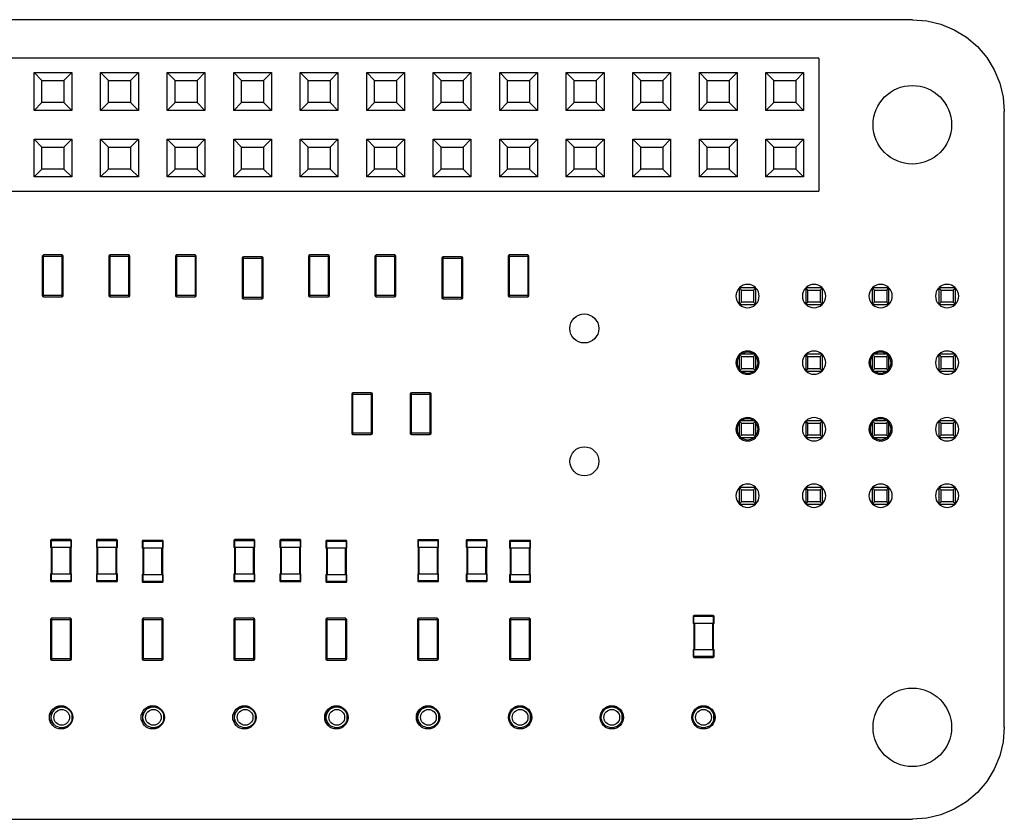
# Model space of a CAD drawing. Header units: millimetres. Extents: x 427 to 563, y 178 to 297.
# Tile 2 of 6: x 467 to 504, y 178 to 208. Entities that reach past the tile are written whole.
import ezdxf

# ---------------------------------------------------------------- set-up
doc = ezdxf.new("R2010")
doc.units = ezdxf.units.MM
doc.header["$LTSCALE"] = 30.734
doc.layers.get('0').update_dxf_attribs({"linetype": 'CONTINUOUS'})

msp = doc.modelspace()

# ---------------------------------------------------------------- linework, layer by layer
at = {"color": 7, "linetype": 'Continuous'}
for p, q in [((500.58, 208.493), (442.58, 208.482)), ((500.58, 208.493), (501.13, 208.449)), ((501.13, 208.449), (501.665, 208.321)), ((501.665, 208.321), (502.174, 208.11)), ((502.174, 208.11), (502.644, 207.822)), ((502.644, 207.822), (503.063, 207.464)), ((503.063, 207.464), (503.421, 207.045)), ((497.01, 207.022), (446.15, 207.022)), ((497.01, 207.022), (497.01, 201.942)), ((503.421, 207.045), (503.709, 206.576)), ((467.05, 205.032), (467.05, 206.472)), ((467.35, 206.172), (467.05, 206.472)), ((467.05, 206.472), (468.49, 206.472)), ((468.19, 206.172), (468.49, 206.472)), ((468.49, 206.472), (468.49, 205.032)), ((469.59, 205.032), (469.59, 206.472)), ((469.89, 206.172), (469.59, 206.472)), ((469.59, 206.472), (471.03, 206.472)), ((470.73, 206.172), (471.03, 206.472)), ((471.03, 206.472), (471.03, 205.032)), ((472.13, 205.032), (472.13, 206.472)), ((472.43, 206.172), (472.13, 206.472)), ((472.13, 206.472), (473.57, 206.472)), ((473.27, 206.172), (473.57, 206.472)), ((473.57, 206.472), (473.57, 205.032)), ((474.67, 205.032), (474.67, 206.472)), ((474.97, 206.172), (474.67, 206.472)), ((474.67, 206.472), (476.11, 206.472)), ((475.81, 206.172), (476.11, 206.472)), ((476.11, 206.472), (476.11, 205.032)), ((477.21, 205.032), (477.21, 206.472)), ((477.21, 206.472), (478.65, 206.472)), ((477.51, 206.172), (477.21, 206.472)), ((478.35, 206.172), (478.65, 206.472)), ((478.65, 206.472), (478.65, 205.032)), ((479.75, 205.032), (479.75, 206.472)), ((479.75, 206.472), (481.19, 206.472)), ((480.05, 206.172), (479.75, 206.472)), ((480.89, 206.172), (481.19, 206.472)), ((481.19, 206.472), (481.19, 205.032)), ((482.29, 205.032), (482.29, 206.472)), ((482.29, 206.472), (483.73, 206.472)), ((482.59, 206.172), (482.29, 206.472)), ((483.43, 206.172), (483.73, 206.472)), ((483.73, 206.472), (483.73, 205.032)), ((484.83, 205.032), (484.83, 206.472)), ((484.83, 206.472), (486.27, 206.472)), ((485.13, 206.172), (484.83, 206.472)), ((485.97, 206.172), (486.27, 206.472)), ((486.27, 206.472), (486.27, 205.032)), ((487.37, 206.472), (488.81, 206.472)), ((487.37, 205.032), (487.37, 206.472)), ((487.67, 206.172), (487.37, 206.472)), ((488.51, 206.172), (488.81, 206.472)), ((488.81, 206.472), (488.81, 205.032)), ((489.91, 206.472), (491.35, 206.472)), ((489.91, 205.032), (489.91, 206.472)), ((490.21, 206.172), (489.91, 206.472)), ((491.05, 206.172), (491.35, 206.472)), ((491.35, 206.472), (491.35, 205.032)), ((492.45, 206.472), (493.89, 206.472)), ((492.45, 205.032), (492.45, 206.472)), ((492.75, 206.172), (492.45, 206.472)), ((493.59, 206.172), (493.89, 206.472)), ((493.89, 206.472), (493.89, 205.032)), ((494.99, 206.472), (496.43, 206.472)), ((494.99, 205.032), (494.99, 206.472)), ((495.29, 206.172), (494.99, 206.472)), ((496.13, 206.172), (496.43, 206.472)), ((496.43, 206.472), (496.43, 205.032)), ((503.709, 206.576), (503.919, 206.067)), ((467.35, 205.332), (467.35, 206.172)), ((467.35, 206.172), (468.19, 206.172)), ((468.19, 206.172), (468.19, 205.332)), ((469.89, 205.332), (469.89, 206.172)), ((469.89, 206.172), (470.73, 206.172)), ((470.73, 206.172), (470.73, 205.332)), ((472.43, 205.332), (472.43, 206.172)), ((472.43, 206.172), (473.27, 206.172)), ((473.27, 206.172), (473.27, 205.332)), ((474.97, 205.332), (474.97, 206.172)), ((474.97, 206.172), (475.81, 206.172)), ((475.81, 206.172), (475.81, 205.332)), ((477.51, 205.332), (477.51, 206.172)), ((477.51, 206.172), (478.35, 206.172)), ((478.35, 206.172), (478.35, 205.332)), ((480.05, 205.332), (480.05, 206.172)), ((480.05, 206.172), (480.89, 206.172)), ((480.89, 206.172), (480.89, 205.332)), ((482.59, 205.332), (482.59, 206.172)), ((482.59, 206.172), (483.43, 206.172)), ((483.43, 206.172), (483.43, 205.332)), ((485.13, 205.332), (485.13, 206.172)), ((485.13, 206.172), (485.97, 206.172)), ((485.97, 206.172), (485.97, 205.332)), ((487.67, 206.172), (488.51, 206.172)), ((487.67, 205.332), (487.67, 206.172)), ((488.51, 206.172), (488.51, 205.332)), ((490.21, 206.172), (491.05, 206.172)), ((490.21, 205.332), (490.21, 206.172)), ((491.05, 206.172), (491.05, 205.332)), ((492.75, 206.172), (493.59, 206.172)), ((492.75, 205.332), (492.75, 206.172)), ((493.59, 206.172), (493.59, 205.332)), ((495.29, 206.172), (496.13, 206.172)), ((495.29, 205.332), (495.29, 206.172)), ((496.13, 206.172), (496.13, 205.332)), ((503.919, 206.067), (504.048, 205.531)), ((467.35, 205.332), (467.05, 205.032)), ((468.19, 205.332), (467.35, 205.332)), ((468.19, 205.332), (468.49, 205.032)), ((469.89, 205.332), (469.59, 205.032)), ((470.73, 205.332), (469.89, 205.332)), ((470.73, 205.332), (471.03, 205.032)), ((472.43, 205.332), (472.13, 205.032)), ((473.27, 205.332), (472.43, 205.332)), ((473.27, 205.332), (473.57, 205.032)), ((474.97, 205.332), (474.67, 205.032)), ((475.81, 205.332), (474.97, 205.332)), ((475.81, 205.332), (476.11, 205.032)), ((477.51, 205.332), (477.21, 205.032)), ((478.35, 205.332), (477.51, 205.332)), ((478.35, 205.332), (478.65, 205.032)), ((480.05, 205.332), (479.75, 205.032)), ((480.89, 205.332), (480.05, 205.332)), ((480.89, 205.332), (481.19, 205.032)), ((482.59, 205.332), (482.29, 205.032)), ((483.43, 205.332), (482.59, 205.332)), ((483.43, 205.332), (483.73, 205.032)), ((485.13, 205.332), (484.83, 205.032)), ((485.97, 205.332), (485.13, 205.332)), ((485.97, 205.332), (486.27, 205.032)), ((487.67, 205.332), (487.37, 205.032)), ((488.51, 205.332), (487.67, 205.332)), ((488.51, 205.332), (488.81, 205.032)), ((490.21, 205.332), (489.91, 205.032)), ((491.05, 205.332), (490.21, 205.332)), ((491.05, 205.332), (491.35, 205.032)), ((492.75, 205.332), (492.45, 205.032)), ((493.59, 205.332), (492.75, 205.332)), ((493.59, 205.332), (493.89, 205.032)), ((495.29, 205.332), (494.99, 205.032)), ((496.13, 205.332), (495.29, 205.332)), ((496.13, 205.332), (496.43, 205.032)), ((504.048, 205.531), (504.08, 204.982)), ((468.49, 205.032), (467.05, 205.032)), ((471.03, 205.032), (469.59, 205.032)), ((473.57, 205.032), (472.13, 205.032)), ((476.11, 205.032), (474.67, 205.032)), ((478.65, 205.032), (477.21, 205.032)), ((481.19, 205.032), (479.75, 205.032)), ((483.73, 205.032), (482.29, 205.032)), ((486.27, 205.032), (484.83, 205.032)), ((488.81, 205.032), (487.37, 205.032)), ((491.35, 205.032), (489.91, 205.032)), ((493.89, 205.032), (492.45, 205.032)), ((496.43, 205.032), (494.99, 205.032)), ((504.091, 181.482), (504.08, 204.982)), ((467.05, 202.492), (467.05, 203.932)), ((467.35, 203.632), (467.05, 203.932)), ((467.05, 203.932), (468.49, 203.932)), ((468.19, 203.632), (468.49, 203.932)), ((468.49, 203.932), (468.49, 202.492)), ((469.59, 202.492), (469.59, 203.932)), ((469.89, 203.632), (469.59, 203.932)), ((469.59, 203.932), (471.03, 203.932)), ((470.73, 203.632), (471.03, 203.932)), ((471.03, 203.932), (471.03, 202.492)), ((472.13, 202.492), (472.13, 203.932)), ((472.43, 203.632), (472.13, 203.932)), ((472.13, 203.932), (473.57, 203.932)), ((473.27, 203.632), (473.57, 203.932)), ((473.57, 203.932), (473.57, 202.492)), ((474.67, 202.492), (474.67, 203.932)), ((474.97, 203.632), (474.67, 203.932)), ((474.67, 203.932), (476.11, 203.932)), ((475.81, 203.632), (476.11, 203.932)), ((476.11, 203.932), (476.11, 202.492)), ((477.21, 202.492), (477.21, 203.932)), ((477.21, 203.932), (478.65, 203.932)), ((477.51, 203.632), (477.21, 203.932)), ((478.35, 203.632), (478.65, 203.932)), ((478.65, 203.932), (478.65, 202.492)), ((479.75, 202.492), (479.75, 203.932)), ((479.75, 203.932), (481.19, 203.932)), ((480.05, 203.632), (479.75, 203.932)), ((480.89, 203.632), (481.19, 203.932)), ((481.19, 203.932), (481.19, 202.492)), ((482.29, 202.492), (482.29, 203.932)), ((482.29, 203.932), (483.73, 203.932)), ((482.59, 203.632), (482.29, 203.932)), ((483.43, 203.632), (483.73, 203.932)), ((483.73, 203.932), (483.73, 202.492)), ((484.83, 203.932), (486.27, 203.932)), ((484.83, 202.492), (484.83, 203.932)), ((485.13, 203.632), (484.83, 203.932)), ((485.97, 203.632), (486.27, 203.932)), ((486.27, 203.932), (486.27, 202.492)), ((487.37, 203.932), (488.81, 203.932)), ((487.37, 202.492), (487.37, 203.932)), ((487.67, 203.632), (487.37, 203.932)), ((488.51, 203.632), (488.81, 203.932)), ((488.81, 203.932), (488.81, 202.492)), ((489.91, 203.932), (491.35, 203.932)), ((489.91, 202.492), (489.91, 203.932)), ((490.21, 203.632), (489.91, 203.932)), ((491.05, 203.632), (491.35, 203.932)), ((491.35, 203.932), (491.35, 202.492)), ((492.45, 203.932), (493.89, 203.932)), ((492.45, 202.492), (492.45, 203.932)), ((492.75, 203.632), (492.45, 203.932)), ((493.59, 203.632), (493.89, 203.932)), ((493.89, 203.932), (493.89, 202.492)), ((494.99, 203.932), (496.43, 203.932)), ((494.99, 202.492), (494.99, 203.932)), ((495.29, 203.632), (494.99, 203.932)), ((496.13, 203.632), (496.43, 203.932)), ((496.43, 203.932), (496.43, 202.492)), ((467.35, 202.792), (467.35, 203.632)), ((467.35, 203.632), (468.19, 203.632)), ((468.19, 203.632), (468.19, 202.792)), ((469.89, 202.792), (469.89, 203.632)), ((469.89, 203.632), (470.73, 203.632)), ((470.73, 203.632), (470.73, 202.792)), ((472.43, 202.792), (472.43, 203.632)), ((472.43, 203.632), (473.27, 203.632)), ((473.27, 203.632), (473.27, 202.792)), ((474.97, 202.792), (474.97, 203.632)), ((474.97, 203.632), (475.81, 203.632)), ((475.81, 203.632), (475.81, 202.792)), ((477.51, 202.792), (477.51, 203.632)), ((477.51, 203.632), (478.35, 203.632)), ((478.35, 203.632), (478.35, 202.792)), ((480.05, 202.792), (480.05, 203.632)), ((480.05, 203.632), (480.89, 203.632)), ((480.89, 203.632), (480.89, 202.792)), ((482.59, 202.792), (482.59, 203.632)), ((482.59, 203.632), (483.43, 203.632)), ((483.43, 203.632), (483.43, 202.792)), ((485.13, 203.632), (485.97, 203.632)), ((485.13, 202.792), (485.13, 203.632)), ((485.97, 203.632), (485.97, 202.792)), ((487.67, 203.632), (488.51, 203.632)), ((487.67, 202.792), (487.67, 203.632)), ((488.51, 203.632), (488.51, 202.792)), ((490.21, 203.632), (491.05, 203.632)), ((490.21, 202.792), (490.21, 203.632)), ((491.05, 203.632), (491.05, 202.792)), ((492.75, 203.632), (493.59, 203.632)), ((492.75, 202.792), (492.75, 203.632)), ((493.59, 203.632), (493.59, 202.792)), ((495.29, 203.632), (496.13, 203.632)), ((495.29, 202.792), (495.29, 203.632)), ((496.13, 203.632), (496.13, 202.792)), ((467.35, 202.792), (467.05, 202.492)), ((468.19, 202.792), (467.35, 202.792)), ((468.19, 202.792), (468.49, 202.492)), ((469.89, 202.792), (469.59, 202.492)), ((470.73, 202.792), (469.89, 202.792)), ((470.73, 202.792), (471.03, 202.492)), ((472.43, 202.792), (472.13, 202.492)), ((473.27, 202.792), (472.43, 202.792)), ((473.27, 202.792), (473.57, 202.492)), ((474.97, 202.792), (474.67, 202.492)), ((475.81, 202.792), (474.97, 202.792)), ((475.81, 202.792), (476.11, 202.492)), ((477.51, 202.792), (477.21, 202.492)), ((478.35, 202.792), (477.51, 202.792)), ((478.35, 202.792), (478.65, 202.492)), ((480.05, 202.792), (479.75, 202.492)), ((480.89, 202.792), (480.05, 202.792)), ((480.89, 202.792), (481.19, 202.492)), ((482.59, 202.792), (482.29, 202.492)), ((483.43, 202.792), (482.59, 202.792)), ((483.43, 202.792), (483.73, 202.492)), ((485.13, 202.792), (484.83, 202.492)), ((485.97, 202.792), (485.13, 202.792)), ((485.97, 202.792), (486.27, 202.492)), ((487.67, 202.792), (487.37, 202.492)), ((488.51, 202.792), (487.67, 202.792)), ((488.51, 202.792), (488.81, 202.492)), ((490.21, 202.792), (489.91, 202.492)), ((491.05, 202.792), (490.21, 202.792)), ((491.05, 202.792), (491.35, 202.492)), ((492.75, 202.792), (492.45, 202.492)), ((493.59, 202.792), (492.75, 202.792)), ((493.59, 202.792), (493.89, 202.492)), ((495.29, 202.792), (494.99, 202.492)), ((496.13, 202.792), (495.29, 202.792)), ((496.13, 202.792), (496.43, 202.492)), ((468.49, 202.492), (467.05, 202.492)), ((471.03, 202.492), (469.59, 202.492)), ((473.57, 202.492), (472.13, 202.492)), ((476.11, 202.492), (474.67, 202.492)), ((478.65, 202.492), (477.21, 202.492)), ((481.19, 202.492), (479.75, 202.492)), ((483.73, 202.492), (482.29, 202.492)), ((486.27, 202.492), (484.83, 202.492)), ((488.81, 202.492), (487.37, 202.492)), ((491.35, 202.492), (489.91, 202.492)), ((493.89, 202.492), (492.45, 202.492)), ((496.43, 202.492), (494.99, 202.492)), ((446.15, 201.942), (497.01, 201.942)), ((467.364, 199.462), (467.364, 197.962)), ((467.364, 199.462), (468.164, 199.462)), ((467.414, 197.912), (467.414, 199.512)), ((468.114, 199.512), (467.414, 199.512)), ((468.114, 199.512), (468.114, 197.912)), ((468.164, 197.962), (468.164, 199.462)), ((469.904, 199.462), (469.904, 197.962)), ((469.904, 199.462), (470.704, 199.462)), ((469.954, 197.912), (469.954, 199.512)), ((470.654, 199.512), (469.954, 199.512)), ((470.654, 199.512), (470.654, 197.912)), ((470.704, 197.962), (470.704, 199.462)), ((472.444, 199.462), (472.444, 197.962)), ((472.444, 199.462), (473.244, 199.462)), ((472.494, 197.912), (472.494, 199.512)), ((473.194, 199.512), (472.494, 199.512)), ((473.194, 199.512), (473.194, 197.912)), ((473.244, 197.962), (473.244, 199.462)), ((474.997, 199.392), (474.997, 197.892)), ((474.997, 199.392), (475.797, 199.392)), ((475.047, 197.842), (475.047, 199.442)), ((475.747, 199.442), (475.047, 199.442)), ((475.747, 199.442), (475.747, 197.842)), ((475.797, 197.892), (475.797, 199.392)), ((477.524, 199.462), (477.524, 197.962)), ((477.524, 199.462), (478.324, 199.462)), ((477.574, 197.912), (477.574, 199.512)), ((478.274, 199.512), (477.574, 199.512)), ((478.274, 199.512), (478.274, 197.912)), ((478.324, 197.962), (478.324, 199.462)), ((480.064, 199.462), (480.864, 199.462)), ((480.064, 199.462), (480.064, 197.962)), ((480.814, 199.512), (480.114, 199.512)), ((480.114, 197.912), (480.114, 199.512)), ((480.814, 199.512), (480.814, 197.912)), ((480.864, 197.962), (480.864, 199.462)), ((482.617, 199.392), (483.417, 199.392)), ((482.617, 199.392), (482.617, 197.892)), ((483.367, 199.442), (482.667, 199.442)), ((482.667, 197.842), (482.667, 199.442)), ((483.367, 199.442), (483.367, 197.842)), ((483.417, 197.892), (483.417, 199.392)), ((485.144, 199.462), (485.944, 199.462)), ((485.144, 199.462), (485.144, 197.962)), ((485.894, 199.512), (485.194, 199.512)), ((485.194, 197.912), (485.194, 199.512)), ((485.894, 199.512), (485.894, 197.912)), ((485.944, 197.962), (485.944, 199.462)), ((494.608, 198.261), (493.968, 198.261)), ((494.056, 198.173), (493.968, 198.261)), ((493.968, 198.261), (493.968, 197.621)), ((494.056, 198.173), (494.52, 198.173)), ((494.056, 197.709), (494.056, 198.173)), ((494.52, 198.173), (494.608, 198.261)), ((494.52, 198.173), (494.52, 197.709)), ((494.608, 197.621), (494.608, 198.261)), ((497.148, 198.261), (496.508, 198.261)), ((496.596, 198.173), (496.508, 198.261)), ((496.508, 198.261), (496.508, 197.621)), ((496.596, 198.173), (497.06, 198.173)), ((496.596, 197.709), (496.596, 198.173)), ((497.06, 198.173), (497.148, 198.261)), ((497.06, 198.173), (497.06, 197.709)), ((497.148, 197.621), (497.148, 198.261)), ((499.688, 198.261), (499.048, 198.261)), ((499.136, 198.173), (499.048, 198.261)), ((499.048, 198.261), (499.048, 197.621)), ((499.136, 198.173), (499.6, 198.173)), ((499.136, 197.709), (499.136, 198.173)), ((499.6, 198.173), (499.688, 198.261)), ((499.6, 198.173), (499.6, 197.709)), ((499.688, 197.621), (499.688, 198.261)), ((502.228, 198.261), (501.588, 198.261)), ((501.676, 198.173), (501.588, 198.261)), ((501.588, 198.261), (501.588, 197.621)), ((501.676, 198.173), (502.14, 198.173)), ((501.676, 197.709), (501.676, 198.173)), ((502.14, 198.173), (502.228, 198.261)), ((502.14, 198.173), (502.14, 197.709)), ((502.228, 197.621), (502.228, 198.261)), ((468.164, 197.962), (467.364, 197.962)), ((467.414, 197.912), (468.114, 197.912)), ((470.704, 197.962), (469.904, 197.962)), ((469.954, 197.912), (470.654, 197.912)), ((473.244, 197.962), (472.444, 197.962)), ((472.494, 197.912), (473.194, 197.912)), ((475.797, 197.892), (474.997, 197.892)), ((475.047, 197.842), (475.747, 197.842)), ((478.324, 197.962), (477.524, 197.962)), ((477.574, 197.912), (478.274, 197.912)), ((480.864, 197.962), (480.064, 197.962)), ((480.114, 197.912), (480.814, 197.912)), ((483.417, 197.892), (482.617, 197.892)), ((482.667, 197.842), (483.367, 197.842)), ((485.944, 197.962), (485.144, 197.962)), ((485.194, 197.912), (485.894, 197.912)), ((493.968, 197.621), (494.056, 197.709)), ((493.968, 197.621), (494.608, 197.621)), ((494.52, 197.709), (494.056, 197.709)), ((494.608, 197.621), (494.52, 197.709)), ((496.508, 197.621), (496.596, 197.709)), ((496.508, 197.621), (497.148, 197.621)), ((497.06, 197.709), (496.596, 197.709)), ((497.148, 197.621), (497.06, 197.709)), ((499.048, 197.621), (499.136, 197.709)), ((499.048, 197.621), (499.688, 197.621)), ((499.6, 197.709), (499.136, 197.709)), ((499.688, 197.621), (499.6, 197.709)), ((501.588, 197.621), (501.676, 197.709)), ((501.588, 197.621), (502.228, 197.621)), ((502.14, 197.709), (501.676, 197.709)), ((502.228, 197.621), (502.14, 197.709)), ((494.608, 195.721), (493.968, 195.721)), ((494.056, 195.633), (493.968, 195.721)), ((493.968, 195.721), (493.968, 195.081)), ((494.056, 195.633), (494.52, 195.633)), ((494.056, 195.169), (494.056, 195.633)), ((494.52, 195.633), (494.608, 195.721)), ((494.52, 195.633), (494.52, 195.169)), ((494.608, 195.081), (494.608, 195.721)), ((497.148, 195.721), (496.508, 195.721)), ((496.596, 195.633), (496.508, 195.721)), ((496.508, 195.721), (496.508, 195.081)), ((496.596, 195.633), (497.06, 195.633)), ((496.596, 195.169), (496.596, 195.633)), ((497.06, 195.633), (497.148, 195.721)), ((497.06, 195.633), (497.06, 195.169)), ((497.148, 195.081), (497.148, 195.721)), ((499.688, 195.721), (499.048, 195.721)), ((499.136, 195.633), (499.048, 195.721)), ((499.048, 195.721), (499.048, 195.081)), ((499.136, 195.633), (499.6, 195.633)), ((499.136, 195.169), (499.136, 195.633)), ((499.6, 195.633), (499.688, 195.721)), ((499.6, 195.633), (499.6, 195.169)), ((499.688, 195.081), (499.688, 195.721)), ((502.228, 195.721), (501.588, 195.721)), ((501.676, 195.633), (501.588, 195.721)), ((501.588, 195.721), (501.588, 195.081)), ((501.676, 195.633), (502.14, 195.633)), ((501.676, 195.169), (501.676, 195.633)), ((502.14, 195.633), (502.228, 195.721)), ((502.14, 195.633), (502.14, 195.169)), ((502.228, 195.081), (502.228, 195.721)), ((493.968, 195.081), (494.056, 195.169)), ((494.52, 195.169), (494.056, 195.169)), ((494.608, 195.081), (494.52, 195.169)), ((496.508, 195.081), (496.596, 195.169)), ((497.06, 195.169), (496.596, 195.169)), ((497.148, 195.081), (497.06, 195.169)), ((499.048, 195.081), (499.136, 195.169)), ((499.6, 195.169), (499.136, 195.169)), ((499.688, 195.081), (499.6, 195.169)), ((501.588, 195.081), (501.676, 195.169)), ((502.14, 195.169), (501.676, 195.169)), ((502.228, 195.081), (502.14, 195.169)), ((493.968, 195.081), (494.608, 195.081)), ((496.508, 195.081), (497.148, 195.081)), ((499.048, 195.081), (499.688, 195.081)), ((501.588, 195.081), (502.228, 195.081)), ((479.175, 194.204), (479.975, 194.204)), ((479.175, 194.204), (479.175, 192.704)), ((479.925, 194.254), (479.225, 194.254)), ((479.225, 192.654), (479.225, 194.254)), ((479.925, 194.254), (479.925, 192.654)), ((479.975, 192.704), (479.975, 194.204)), ((481.41, 194.204), (482.21, 194.204)), ((481.41, 194.204), (481.41, 192.704)), ((482.16, 194.254), (481.46, 194.254)), ((481.46, 192.654), (481.46, 194.254)), ((482.16, 194.254), (482.16, 192.654)), ((482.21, 192.704), (482.21, 194.204)), ((494.608, 193.181), (493.968, 193.181)), ((494.056, 193.093), (493.968, 193.181)), ((493.968, 193.181), (493.968, 192.541)), ((494.056, 193.093), (494.52, 193.093)), ((494.056, 192.629), (494.056, 193.093)), ((494.52, 193.093), (494.608, 193.181)), ((494.52, 193.093), (494.52, 192.629)), ((494.608, 192.541), (494.608, 193.181)), ((497.148, 193.181), (496.508, 193.181)), ((496.596, 193.093), (496.508, 193.181)), ((496.508, 193.181), (496.508, 192.541)), ((496.596, 193.093), (497.06, 193.093)), ((496.596, 192.629), (496.596, 193.093)), ((497.06, 193.093), (497.148, 193.181)), ((497.06, 193.093), (497.06, 192.629)), ((497.148, 192.541), (497.148, 193.181)), ((499.688, 193.181), (499.048, 193.181)), ((499.136, 193.093), (499.048, 193.181)), ((499.048, 193.181), (499.048, 192.541)), ((499.136, 193.093), (499.6, 193.093)), ((499.136, 192.629), (499.136, 193.093)), ((499.6, 193.093), (499.688, 193.181)), ((499.6, 193.093), (499.6, 192.629)), ((499.688, 192.541), (499.688, 193.181)), ((502.228, 193.181), (501.588, 193.181)), ((501.676, 193.093), (501.588, 193.181)), ((501.588, 193.181), (501.588, 192.541)), ((501.676, 193.093), (502.14, 193.093)), ((501.676, 192.629), (501.676, 193.093)), ((502.14, 193.093), (502.228, 193.181)), ((502.14, 193.093), (502.14, 192.629)), ((502.228, 192.541), (502.228, 193.181)), ((479.975, 192.704), (479.175, 192.704)), ((479.225, 192.654), (479.925, 192.654)), ((482.21, 192.704), (481.41, 192.704)), ((481.46, 192.654), (482.16, 192.654)), ((493.968, 192.541), (494.056, 192.629)), ((493.968, 192.541), (494.608, 192.541)), ((494.52, 192.629), (494.056, 192.629)), ((494.608, 192.541), (494.52, 192.629)), ((496.508, 192.541), (496.596, 192.629)), ((496.508, 192.541), (497.148, 192.541)), ((497.06, 192.629), (496.596, 192.629)), ((497.148, 192.541), (497.06, 192.629)), ((499.048, 192.541), (499.136, 192.629)), ((499.048, 192.541), (499.688, 192.541)), ((499.6, 192.629), (499.136, 192.629)), ((499.688, 192.541), (499.6, 192.629)), ((501.588, 192.541), (501.676, 192.629)), ((501.588, 192.541), (502.228, 192.541)), ((502.14, 192.629), (501.676, 192.629)), ((502.228, 192.541), (502.14, 192.629)), ((494.608, 190.641), (493.968, 190.641)), ((494.056, 190.553), (493.968, 190.641)), ((493.968, 190.641), (493.968, 190.001)), ((494.52, 190.553), (494.608, 190.641)), ((494.608, 190.001), (494.608, 190.641)), ((497.148, 190.641), (496.508, 190.641)), ((496.596, 190.553), (496.508, 190.641)), ((496.508, 190.641), (496.508, 190.001)), ((497.06, 190.553), (497.148, 190.641)), ((497.148, 190.001), (497.148, 190.641)), ((499.688, 190.641), (499.048, 190.641)), ((499.136, 190.553), (499.048, 190.641)), ((499.048, 190.641), (499.048, 190.001)), ((499.6, 190.553), (499.688, 190.641)), ((499.688, 190.001), (499.688, 190.641)), ((502.228, 190.641), (501.588, 190.641)), ((501.676, 190.553), (501.588, 190.641)), ((501.588, 190.641), (501.588, 190.001)), ((502.14, 190.553), (502.228, 190.641)), ((502.228, 190.001), (502.228, 190.641)), ((494.056, 190.553), (494.52, 190.553)), ((494.056, 190.089), (494.056, 190.553)), ((494.52, 190.553), (494.52, 190.089)), ((496.596, 190.553), (497.06, 190.553)), ((496.596, 190.089), (496.596, 190.553)), ((497.06, 190.553), (497.06, 190.089)), ((499.136, 190.553), (499.6, 190.553)), ((499.136, 190.089), (499.136, 190.553)), ((499.6, 190.553), (499.6, 190.089)), ((501.676, 190.553), (502.14, 190.553)), ((501.676, 190.089), (501.676, 190.553)), ((502.14, 190.553), (502.14, 190.089)), ((493.968, 190.001), (494.056, 190.089)), ((493.968, 190.001), (494.608, 190.001)), ((494.52, 190.089), (494.056, 190.089)), ((494.608, 190.001), (494.52, 190.089)), ((496.508, 190.001), (496.596, 190.089)), ((496.508, 190.001), (497.148, 190.001)), ((497.06, 190.089), (496.596, 190.089)), ((497.148, 190.001), (497.06, 190.089)), ((499.048, 190.001), (499.136, 190.089)), ((499.048, 190.001), (499.688, 190.001)), ((499.6, 190.089), (499.136, 190.089)), ((499.688, 190.001), (499.6, 190.089)), ((501.588, 190.001), (501.676, 190.089)), ((501.588, 190.001), (502.228, 190.001)), ((502.14, 190.089), (501.676, 190.089)), ((502.228, 190.001), (502.14, 190.089)), ((467.68, 188.615), (468.48, 188.615)), ((467.68, 188.615), (467.68, 188.345)), ((468.48, 188.345), (467.68, 188.345)), ((467.7, 188.345), (467.7, 187.345)), ((468.45, 188.645), (467.71, 188.645)), ((467.71, 188.345), (467.71, 188.645)), ((467.74, 187.345), (467.74, 188.345)), ((468.42, 188.345), (468.42, 187.345)), ((468.45, 188.645), (468.45, 188.345)), ((468.46, 187.345), (468.46, 188.345)), ((468.48, 188.345), (468.48, 188.615)), ((469.43, 188.615), (470.23, 188.615)), ((469.43, 188.615), (469.43, 188.345)), ((470.23, 188.345), (469.43, 188.345)), ((469.45, 188.345), (469.45, 187.345)), ((470.2, 188.645), (469.46, 188.645)), ((469.46, 188.345), (469.46, 188.645)), ((469.49, 187.345), (469.49, 188.345)), ((470.17, 188.345), (470.17, 187.345)), ((470.2, 188.645), (470.2, 188.345)), ((470.21, 187.345), (470.21, 188.345)), ((470.23, 188.345), (470.23, 188.615)), ((471.18, 188.589), (471.98, 188.589)), ((471.18, 188.589), (471.18, 188.319)), ((471.95, 188.619), (471.21, 188.619)), ((471.21, 188.319), (471.21, 188.619)), ((471.95, 188.619), (471.95, 188.319)), ((471.98, 188.319), (471.98, 188.589)), ((474.68, 188.615), (475.48, 188.615)), ((474.68, 188.615), (474.68, 188.345)), ((475.48, 188.345), (474.68, 188.345)), ((474.7, 188.345), (474.7, 187.345)), ((475.45, 188.645), (474.71, 188.645)), ((474.71, 188.345), (474.71, 188.645)), ((474.74, 187.345), (474.74, 188.345)), ((475.42, 188.345), (475.42, 187.345)), ((475.45, 188.645), (475.45, 188.345)), ((475.46, 187.345), (475.46, 188.345)), ((475.48, 188.345), (475.48, 188.615)), ((476.438, 188.615), (477.238, 188.615)), ((476.438, 188.615), (476.438, 188.345)), ((477.238, 188.345), (476.438, 188.345)), ((476.458, 188.345), (476.458, 187.345)), ((477.208, 188.645), (476.468, 188.645)), ((476.468, 188.345), (476.468, 188.645)), ((476.498, 187.345), (476.498, 188.345)), ((477.178, 188.345), (477.178, 187.345)), ((477.208, 188.645), (477.208, 188.345)), ((477.218, 187.345), (477.218, 188.345)), ((477.238, 188.345), (477.238, 188.615)), ((478.191, 188.589), (478.991, 188.589)), ((478.191, 188.589), (478.191, 188.319)), ((478.961, 188.619), (478.221, 188.619)), ((478.221, 188.319), (478.221, 188.619)), ((478.961, 188.619), (478.961, 188.319)), ((478.991, 188.319), (478.991, 188.589)), ((481.696, 188.614), (482.496, 188.614)), ((481.696, 188.614), (481.696, 188.344)), ((482.496, 188.344), (481.696, 188.344)), ((481.716, 188.344), (481.716, 187.344)), ((482.466, 188.644), (481.726, 188.644)), ((481.726, 188.344), (481.726, 188.644)), ((481.756, 187.344), (481.756, 188.344)), ((482.436, 188.344), (482.436, 187.344)), ((482.466, 188.644), (482.466, 188.344)), ((482.476, 187.344), (482.476, 188.344)), ((482.496, 188.344), (482.496, 188.614)), ((483.55, 188.614), (484.35, 188.614)), ((483.55, 188.614), (483.55, 188.344)), ((484.35, 188.344), (483.55, 188.344)), ((483.57, 188.344), (483.57, 187.344)), ((484.32, 188.644), (483.58, 188.644)), ((483.58, 188.344), (483.58, 188.644)), ((483.61, 187.344), (483.61, 188.344)), ((484.29, 188.344), (484.29, 187.344)), ((484.32, 188.644), (484.32, 188.344)), ((484.33, 187.344), (484.33, 188.344)), ((484.35, 188.344), (484.35, 188.614)), ((485.206, 188.588), (486.006, 188.588)), ((485.206, 188.588), (485.206, 188.318)), ((485.976, 188.618), (485.236, 188.618)), ((485.236, 188.318), (485.236, 188.618)), ((485.976, 188.618), (485.976, 188.318)), ((486.006, 188.318), (486.006, 188.588)), ((471.98, 188.319), (471.18, 188.319)), ((471.2, 188.319), (471.2, 187.319)), ((471.24, 187.319), (471.24, 188.319)), ((471.92, 188.319), (471.92, 187.319)), ((471.96, 187.319), (471.96, 188.319)), ((478.991, 188.319), (478.191, 188.319)), ((478.211, 188.319), (478.211, 187.319)), ((478.251, 187.319), (478.251, 188.319)), ((478.931, 188.319), (478.931, 187.319)), ((478.971, 187.319), (478.971, 188.319)), ((486.006, 188.318), (485.206, 188.318)), ((485.226, 188.318), (485.226, 187.318)), ((485.266, 187.318), (485.266, 188.318)), ((485.946, 188.318), (485.946, 187.318)), ((485.986, 187.318), (485.986, 188.318)), ((467.68, 187.345), (468.48, 187.345)), ((467.68, 187.345), (467.68, 187.075)), ((467.71, 187.045), (467.71, 187.345)), ((468.45, 187.345), (468.45, 187.045)), ((468.48, 187.075), (468.48, 187.345)), ((469.43, 187.345), (470.23, 187.345)), ((469.43, 187.345), (469.43, 187.075)), ((469.46, 187.045), (469.46, 187.345)), ((470.2, 187.345), (470.2, 187.045)), ((470.23, 187.075), (470.23, 187.345)), ((471.18, 187.319), (471.98, 187.319)), ((471.18, 187.319), (471.18, 187.049)), ((471.21, 187.019), (471.21, 187.319)), ((471.95, 187.319), (471.95, 187.019)), ((471.98, 187.049), (471.98, 187.319)), ((474.68, 187.345), (475.48, 187.345)), ((474.68, 187.345), (474.68, 187.075)), ((474.71, 187.045), (474.71, 187.345)), ((475.45, 187.345), (475.45, 187.045)), ((475.48, 187.075), (475.48, 187.345)), ((476.438, 187.345), (477.238, 187.345)), ((476.438, 187.345), (476.438, 187.075)), ((476.468, 187.045), (476.468, 187.345)), ((477.208, 187.345), (477.208, 187.045)), ((477.238, 187.075), (477.238, 187.345)), ((478.191, 187.319), (478.991, 187.319)), ((478.191, 187.319), (478.191, 187.049)), ((478.221, 187.019), (478.221, 187.319)), ((478.961, 187.319), (478.961, 187.019)), ((478.991, 187.049), (478.991, 187.319)), ((481.696, 187.344), (482.496, 187.344)), ((481.696, 187.344), (481.696, 187.074)), ((481.726, 187.044), (481.726, 187.344)), ((482.466, 187.344), (482.466, 187.044)), ((482.496, 187.074), (482.496, 187.344)), ((483.55, 187.344), (484.35, 187.344)), ((483.55, 187.344), (483.55, 187.074)), ((483.58, 187.044), (483.58, 187.344)), ((484.32, 187.344), (484.32, 187.044)), ((484.35, 187.074), (484.35, 187.344)), ((485.206, 187.318), (486.006, 187.318)), ((485.206, 187.318), (485.206, 187.048)), ((485.236, 187.018), (485.236, 187.318)), ((485.976, 187.318), (485.976, 187.018)), ((486.006, 187.048), (486.006, 187.318)), ((468.48, 187.075), (467.68, 187.075)), ((467.71, 187.045), (468.45, 187.045)), ((470.23, 187.075), (469.43, 187.075)), ((469.46, 187.045), (470.2, 187.045)), ((471.98, 187.049), (471.18, 187.049)), ((471.21, 187.019), (471.95, 187.019)), ((475.48, 187.075), (474.68, 187.075)), ((474.71, 187.045), (475.45, 187.045)), ((477.238, 187.075), (476.438, 187.075)), ((476.468, 187.045), (477.208, 187.045)), ((478.991, 187.049), (478.191, 187.049)), ((478.221, 187.019), (478.961, 187.019)), ((482.496, 187.074), (481.696, 187.074)), ((481.726, 187.044), (482.466, 187.044)), ((484.35, 187.074), (483.55, 187.074)), ((483.58, 187.044), (484.32, 187.044)), ((486.006, 187.048), (485.206, 187.048)), ((485.236, 187.018), (485.976, 187.018)), ((492.212, 185.719), (493.012, 185.719)), ((492.212, 185.719), (492.212, 185.449)), ((492.982, 185.749), (492.242, 185.749)), ((492.242, 185.449), (492.242, 185.749)), ((492.982, 185.749), (492.982, 185.449)), ((493.012, 185.449), (493.012, 185.719)), ((467.674, 185.594), (468.474, 185.594)), ((467.674, 185.594), (467.674, 184.094)), ((468.424, 185.644), (467.724, 185.644)), ((467.724, 184.044), (467.724, 185.644)), ((468.424, 185.644), (468.424, 184.044)), ((468.474, 184.094), (468.474, 185.594)), ((471.174, 185.594), (471.974, 185.594)), ((471.174, 185.594), (471.174, 184.094)), ((471.924, 185.644), (471.224, 185.644)), ((471.224, 184.044), (471.224, 185.644)), ((471.924, 185.644), (471.924, 184.044)), ((471.974, 184.094), (471.974, 185.594)), ((474.674, 185.594), (475.474, 185.594)), ((474.674, 185.594), (474.674, 184.094)), ((475.424, 185.644), (474.724, 185.644)), ((474.724, 184.044), (474.724, 185.644)), ((475.424, 185.644), (475.424, 184.044)), ((475.474, 184.094), (475.474, 185.594)), ((478.184, 185.594), (478.984, 185.594)), ((478.184, 185.594), (478.184, 184.094)), ((478.934, 185.644), (478.234, 185.644)), ((478.234, 184.044), (478.234, 185.644)), ((478.934, 185.644), (478.934, 184.044)), ((478.984, 184.094), (478.984, 185.594)), ((481.684, 185.594), (482.484, 185.594)), ((481.684, 185.594), (481.684, 184.094)), ((482.434, 185.644), (481.734, 185.644)), ((481.734, 184.044), (481.734, 185.644)), ((482.434, 185.644), (482.434, 184.044)), ((482.484, 184.094), (482.484, 185.594)), ((485.2, 185.594), (486, 185.594)), ((485.2, 185.594), (485.2, 184.094)), ((485.95, 185.644), (485.25, 185.644)), ((485.25, 184.044), (485.25, 185.644)), ((485.95, 185.644), (485.95, 184.044)), ((486, 184.094), (486, 185.594)), ((493.012, 185.449), (492.212, 185.449)), ((492.232, 185.449), (492.232, 184.449)), ((492.272, 184.449), (492.272, 185.449)), ((492.952, 185.449), (492.952, 184.449)), ((492.992, 184.449), (492.992, 185.449)), ((492.212, 184.449), (493.012, 184.449)), ((492.212, 184.449), (492.212, 184.179)), ((492.242, 184.149), (492.242, 184.449)), ((492.982, 184.449), (492.982, 184.149)), ((493.012, 184.179), (493.012, 184.449)), ((468.474, 184.094), (467.674, 184.094)), ((467.724, 184.044), (468.424, 184.044)), ((471.974, 184.094), (471.174, 184.094)), ((471.224, 184.044), (471.924, 184.044)), ((475.474, 184.094), (474.674, 184.094)), ((474.724, 184.044), (475.424, 184.044)), ((478.984, 184.094), (478.184, 184.094)), ((478.234, 184.044), (478.934, 184.044)), ((482.484, 184.094), (481.684, 184.094)), ((481.734, 184.044), (482.434, 184.044)), ((486, 184.094), (485.2, 184.094)), ((485.25, 184.044), (485.95, 184.044)), ((493.012, 184.179), (492.212, 184.179)), ((492.242, 184.149), (492.982, 184.149)), ((467.706, 181.635), (467.706, 182.091)), ((467.899, 182.263), (468.262, 182.263)), ((468.506, 181.759), (468.506, 181.966)), ((471.206, 181.635), (471.206, 182.09)), ((471.4, 182.263), (471.762, 182.263)), ((472.006, 181.758), (472.006, 181.967)), ((474.706, 181.635), (474.706, 182.09)), ((474.9, 182.263), (475.262, 182.263)), ((475.506, 181.758), (475.506, 181.966)), ((478.206, 181.653), (478.206, 182.072)), ((478.41, 182.263), (478.772, 182.263)), ((479.006, 181.707), (479.006, 182.019)), ((481.706, 181.653), (481.706, 182.072)), ((481.91, 182.263), (482.272, 182.263)), ((482.506, 181.707), (482.506, 182.019)), ((485.206, 181.68), (485.206, 182.046)), ((485.425, 182.263), (485.788, 182.263)), ((486.006, 181.68), (486.006, 182.045)), ((488.706, 181.68), (488.706, 182.045)), ((488.926, 182.263), (489.288, 182.263)), ((489.506, 181.68), (489.506, 182.045)), ((492.206, 181.68), (492.206, 182.045)), ((492.426, 182.263), (492.788, 182.263)), ((493.006, 181.68), (493.006, 182.045)), ((504.091, 181.482), (504.048, 180.933)), ((504.048, 180.933), (503.919, 180.397)), ((503.919, 180.397), (503.709, 179.888)), ((503.709, 179.888), (503.421, 179.418)), ((503.421, 179.418), (503.063, 178.999)), ((503.063, 178.999), (502.644, 178.641)), ((502.644, 178.641), (502.174, 178.354)), ((502.174, 178.354), (501.665, 178.143)), ((442.58, 177.971), (500.58, 177.982)), ((501.13, 178.014), (500.58, 177.982)), ((501.665, 178.143), (501.13, 178.014))]:
    msp.add_line(p, q, dxfattribs=at)
for centre, radius in [((500.58, 204.482), 1.5), ((488.056, 196.707), 0.554), ((488.06, 191.634), 0.554), ((500.58, 181.482), 1.5), ((468.08, 181.863), 0.445), ((468.106, 181.863), 0.4), ((468.106, 181.863), 0.3), ((471.58, 181.863), 0.445), ((471.606, 181.863), 0.4), ((471.606, 181.863), 0.3), ((475.08, 181.863), 0.445), ((475.106, 181.863), 0.4), ((475.106, 181.863), 0.3), ((478.591, 181.863), 0.445), ((478.606, 181.863), 0.4), ((478.606, 181.863), 0.3), ((482.091, 181.863), 0.445), ((482.106, 181.863), 0.4), ((482.106, 181.863), 0.3), ((485.606, 181.863), 0.445), ((485.606, 181.863), 0.4), ((485.606, 181.863), 0.3), ((489.106, 181.863), 0.445), ((489.106, 181.863), 0.4), ((489.106, 181.863), 0.3), ((492.606, 181.863), 0.445), ((492.606, 181.863), 0.4), ((492.606, 181.863), 0.3)]:
    msp.add_circle(centre, radius, dxfattribs=at)
for centre, radius, start, end in [((467.414, 199.462), 0.05, 90, 180), ((468.114, 199.462), 0.05, 0, 90), ((469.954, 199.462), 0.05, 90, 180), ((470.654, 199.462), 0.05, 0, 90), ((472.494, 199.462), 0.05, 90, 180), ((473.194, 199.462), 0.05, 0, 90), ((475.047, 199.392), 0.05, 90, 180), ((475.747, 199.392), 0.05, 0, 90), ((477.574, 199.462), 0.05, 90, 180), ((478.274, 199.462), 0.05, 0, 90), ((480.114, 199.462), 0.05, 90, 180), ((480.814, 199.462), 0.05, 0, 90), ((482.667, 199.392), 0.05, 90, 180), ((483.367, 199.392), 0.05, 0, 90), ((485.194, 199.462), 0.05, 90, 180), ((485.894, 199.462), 0.05, 0, 90), ((494.288, 197.941), 0.445, 136.546, 223.4873), ((494.288, 197.941), 0.445, 46.8668, 133.1323), ((494.288, 197.941), 0.445, 316.546, 43.4873), ((496.828, 197.941), 0.445, 136.546, 223.4873), ((496.828, 197.941), 0.445, 46.8668, 133.1323), ((496.828, 197.941), 0.445, 316.546, 43.4873), ((499.368, 197.941), 0.445, 136.546, 223.4873), ((499.368, 197.941), 0.445, 46.8668, 133.1323), ((499.368, 197.941), 0.445, 316.546, 43.4873), ((501.908, 197.941), 0.445, 136.546, 223.4873), ((501.908, 197.941), 0.445, 46.8668, 133.1323), ((501.908, 197.941), 0.445, 316.546, 43.4873), ((467.414, 197.962), 0.05, 180, 270), ((468.114, 197.962), 0.05, 270, 0), ((469.954, 197.962), 0.05, 180, 270), ((470.654, 197.962), 0.05, 270, 0), ((472.494, 197.962), 0.05, 180, 270), ((473.194, 197.962), 0.05, 270, 0), ((475.047, 197.892), 0.05, 180, 270), ((475.747, 197.892), 0.05, 270, 0), ((477.574, 197.962), 0.05, 180, 270), ((478.274, 197.962), 0.05, 270, 0), ((480.114, 197.962), 0.05, 180, 270), ((480.814, 197.962), 0.05, 270, 0), ((482.667, 197.892), 0.05, 180, 270), ((483.367, 197.892), 0.05, 270, 0), ((485.194, 197.962), 0.05, 180, 270), ((485.894, 197.962), 0.05, 270, 0), ((494.288, 197.941), 0.445, 226.8668, 313.1323), ((496.828, 197.941), 0.445, 226.8668, 313.1323), ((499.368, 197.941), 0.445, 226.8668, 313.1323), ((501.908, 197.941), 0.445, 226.8668, 313.1323), ((494.288, 195.401), 0.445, 136.546, 223.4873), ((494.288, 195.401), 0.4, 144.5885, 215.4115), ((494.288, 195.401), 0.445, 46.8668, 133.1323), ((494.288, 195.401), 0.4, 54.5885, 125.4115), ((494.288, 195.401), 0.445, 316.546, 43.4873), ((494.288, 195.401), 0.4, 324.5885, 35.4115), ((496.828, 195.401), 0.445, 136.546, 223.4873), ((496.828, 195.401), 0.445, 46.8668, 133.1323), ((496.828, 195.401), 0.445, 316.546, 43.4873), ((499.368, 195.401), 0.445, 136.546, 223.4873), ((499.368, 195.401), 0.4, 144.5885, 215.4115), ((499.368, 195.401), 0.445, 46.8668, 133.1323), ((499.368, 195.401), 0.4, 54.5885, 125.4115), ((499.368, 195.401), 0.445, 316.546, 43.4873), ((499.368, 195.401), 0.4, 324.5885, 35.4115), ((501.908, 195.401), 0.445, 136.546, 223.4873), ((501.908, 195.401), 0.445, 46.8668, 133.1323), ((501.908, 195.401), 0.445, 316.546, 43.4873), ((494.288, 195.401), 0.445, 226.8668, 313.1323), ((494.288, 195.401), 0.4, 234.5885, 305.4115), ((496.828, 195.401), 0.445, 226.8668, 313.1323), ((499.368, 195.401), 0.445, 226.8668, 313.1323), ((499.368, 195.401), 0.4, 234.5885, 305.4115), ((501.908, 195.401), 0.445, 226.8668, 313.1323), ((479.225, 194.204), 0.05, 90, 180), ((479.925, 194.204), 0.05, 0, 90), ((481.46, 194.204), 0.05, 90, 180), ((482.16, 194.204), 0.05, 0, 90), ((494.288, 192.861), 0.445, 46.8668, 133.1323), ((494.288, 192.861), 0.4, 54.5885, 125.4115), ((496.828, 192.861), 0.445, 46.8668, 133.1323), ((499.368, 192.861), 0.445, 46.8668, 133.1323), ((499.368, 192.861), 0.4, 54.5885, 125.4115), ((501.908, 192.861), 0.445, 46.8668, 133.1323), ((494.288, 192.861), 0.445, 136.546, 223.4873), ((494.288, 192.861), 0.4, 144.5885, 215.4115), ((494.288, 192.861), 0.445, 316.546, 43.4873), ((494.288, 192.861), 0.4, 324.5885, 35.4115), ((496.828, 192.861), 0.445, 136.546, 223.4873), ((496.828, 192.861), 0.445, 316.546, 43.4873), ((499.368, 192.861), 0.445, 136.546, 223.4873), ((499.368, 192.861), 0.4, 144.5885, 215.4115), ((499.368, 192.861), 0.445, 316.546, 43.4873), ((499.368, 192.861), 0.4, 324.5885, 35.4115), ((501.908, 192.861), 0.445, 136.546, 223.4873), ((501.908, 192.861), 0.445, 316.546, 43.4873), ((479.225, 192.704), 0.05, 180, 270), ((479.925, 192.704), 0.05, 270, 0), ((481.46, 192.704), 0.05, 180, 270), ((482.16, 192.704), 0.05, 270, 0), ((494.288, 192.861), 0.445, 226.8668, 313.1323), ((494.288, 192.861), 0.4, 234.5885, 305.4115), ((496.828, 192.861), 0.445, 226.8668, 313.1323), ((499.368, 192.861), 0.445, 226.8668, 313.1323), ((499.368, 192.861), 0.4, 234.5885, 305.4115), ((501.908, 192.861), 0.445, 226.8668, 313.1323), ((494.288, 190.321), 0.445, 136.546, 223.4873), ((494.288, 190.321), 0.445, 46.8668, 133.1323), ((494.288, 190.321), 0.445, 316.546, 43.4873), ((496.828, 190.321), 0.445, 136.546, 223.4873), ((496.828, 190.321), 0.445, 46.8668, 133.1323), ((496.828, 190.321), 0.445, 316.546, 43.4873), ((499.368, 190.321), 0.445, 136.546, 223.4873), ((499.368, 190.321), 0.445, 46.8668, 133.1323), ((499.368, 190.321), 0.445, 316.546, 43.4873), ((501.908, 190.321), 0.445, 136.546, 223.4873), ((501.908, 190.321), 0.445, 46.8668, 133.1323), ((501.908, 190.321), 0.445, 316.546, 43.4873), ((494.288, 190.321), 0.445, 226.8668, 313.1323), ((496.828, 190.321), 0.445, 226.8668, 313.1323), ((499.368, 190.321), 0.445, 226.8668, 313.1323), ((501.908, 190.321), 0.445, 226.8668, 313.1323), ((467.71, 188.615), 0.03, 90, 180), ((468.45, 188.615), 0.03, 0, 90), ((469.46, 188.615), 0.03, 90, 180), ((470.2, 188.615), 0.03, 0, 90), ((471.21, 188.589), 0.03, 90, 180), ((471.95, 188.589), 0.03, 0, 90), ((474.71, 188.615), 0.03, 90, 180), ((475.45, 188.615), 0.03, 0, 90), ((476.468, 188.615), 0.03, 90, 180), ((477.208, 188.615), 0.03, 0, 90), ((478.221, 188.589), 0.03, 90, 180), ((478.961, 188.589), 0.03, 0, 90), ((481.726, 188.614), 0.03, 90, 180), ((482.466, 188.614), 0.03, 0, 90), ((483.58, 188.614), 0.03, 90, 180), ((484.32, 188.614), 0.03, 0, 90), ((485.236, 188.588), 0.03, 90, 180), ((485.976, 188.588), 0.03, 0, 90), ((467.71, 187.075), 0.03, 180, 270), ((468.45, 187.075), 0.03, 270, 0), ((469.46, 187.075), 0.03, 180, 270), ((470.2, 187.075), 0.03, 270, 0), ((471.21, 187.049), 0.03, 180, 270), ((471.95, 187.049), 0.03, 270, 0), ((474.71, 187.075), 0.03, 180, 270), ((475.45, 187.075), 0.03, 270, 0), ((476.468, 187.075), 0.03, 180, 270), ((477.208, 187.075), 0.03, 270, 0), ((478.221, 187.049), 0.03, 180, 270), ((478.961, 187.049), 0.03, 270, 0), ((481.726, 187.074), 0.03, 180, 270), ((482.466, 187.074), 0.03, 270, 0), ((483.58, 187.074), 0.03, 180, 270), ((484.32, 187.074), 0.03, 270, 0), ((485.236, 187.048), 0.03, 180, 270), ((485.976, 187.048), 0.03, 270, 0), ((492.242, 185.719), 0.03, 90, 180), ((492.982, 185.719), 0.03, 0, 90), ((467.724, 185.594), 0.05, 90, 180), ((468.424, 185.594), 0.05, 0, 90), ((471.224, 185.594), 0.05, 90, 180), ((471.924, 185.594), 0.05, 0, 90), ((474.724, 185.594), 0.05, 90, 180), ((475.424, 185.594), 0.05, 0, 90), ((478.234, 185.594), 0.05, 90, 180), ((478.934, 185.594), 0.05, 0, 90), ((481.734, 185.594), 0.05, 90, 180), ((482.434, 185.594), 0.05, 0, 90), ((485.25, 185.594), 0.05, 90, 180), ((485.95, 185.594), 0.05, 0, 90), ((467.724, 184.094), 0.05, 180, 270), ((468.424, 184.094), 0.05, 270, 0), ((471.224, 184.094), 0.05, 180, 270), ((471.924, 184.094), 0.05, 270, 0), ((474.724, 184.094), 0.05, 180, 270), ((475.424, 184.094), 0.05, 270, 0), ((478.234, 184.094), 0.05, 180, 270), ((478.934, 184.094), 0.05, 270, 0), ((481.734, 184.094), 0.05, 180, 270), ((482.434, 184.094), 0.05, 270, 0), ((485.25, 184.094), 0.05, 180, 270), ((485.95, 184.094), 0.05, 270, 0), ((492.242, 184.179), 0.03, 180, 270), ((492.982, 184.179), 0.03, 270, 0)]:
    msp.add_arc(centre, radius, start, end, dxfattribs=at)

doc.saveas('drawing.dxf')
